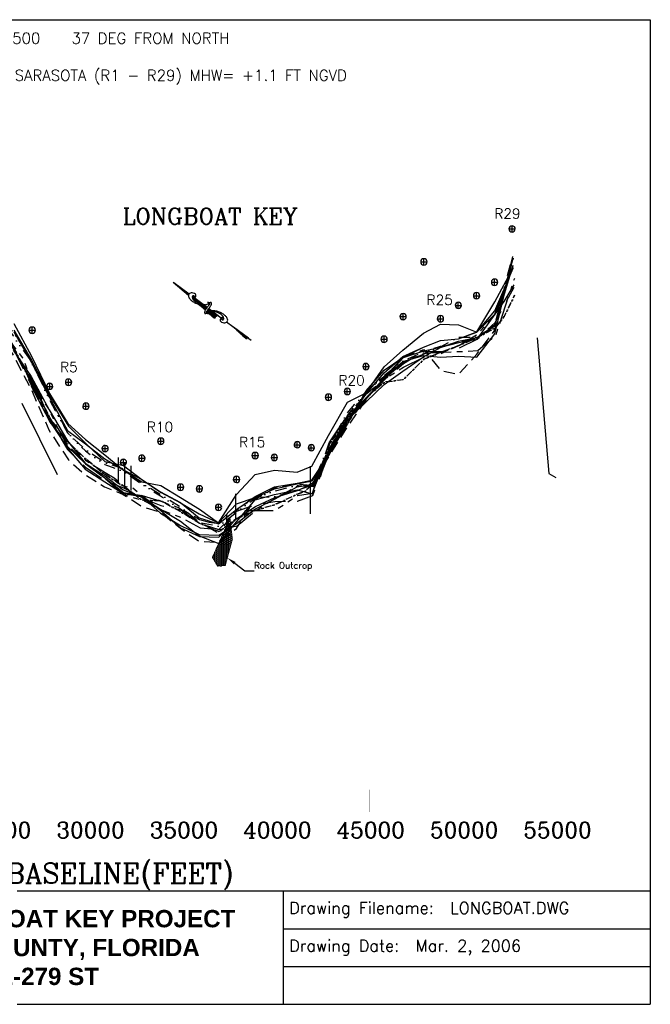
# Model space of a CAD drawing. Extents: x 964 to 14862, y 69 to 10874.
# Tile 2 of 2: x 7942 to 14862, y 69 to 10874. Entities that reach past the tile are written whole.
import ezdxf

# ---------------------------------------------------------------- set-up
doc = ezdxf.new("R2010")
doc.units = 0
doc.header["$LTSCALE"] = 250
doc.header["$MEASUREMENT"] = 0
for name, pattern in [('CENTER', [2, 1.25, -0.25, 0.25, -0.25]), ('DASHDOT', [1, 0.5, -0.25, 0, -0.25]), ('DASHDOT2', [0.5, 0.25, -0.125, 0, -0.125]), ('DASHED', [0.75, 0.5, -0.25]), ('DASHEDX2', [1.5, 1, -0.5]), ('DIVIDE', [1.25, 0.5, -0.25, 0, -0.25, 0, -0.25]), ('PHANTOM', [2.5, 1.25, -0.25, 0.25, -0.25, 0.25, -0.25])]:
    doc.linetypes.add(name, pattern=pattern)
doc.layers.get('0').update_dxf_attribs({"linetype": 'CONTINUOUS'})
for name, color, linetype in [('1986-7-DEP-MHW', 7, 'CONTINUOUS'), ('1993-09-ATM-MHW-POST-C', 1, 'CONTINUOUS'), ('1994-03--ATM-MHW-6MOS', 3, 'DASHDOT'), ('1994-08-ATM-MHW--12MOS', 6, 'DIVIDE'), ('1995-06-CPE-MHW--24MOS', 4, 'CONTINUOUS'), ('1996-08-CPE-MHW-36MOS', 5, 'CONTINUOUS'), ('1997-08-CPE-MHW-48MOS', 7, 'DASHED'), ('1997-SILL_GEOGROINS', 7, 'CONTINUOUS'), ('1998-08-CPE-MHW-60MOS', 3, 'CONTINUOUS'), ('1999-08-CPE-MHW-72MOS', 7, 'CONTINUOUS'), ('2000-08-CPE-MHW-84MOS', 5, 'DASHEDX2'), ('2001-08-CPE-MHW-96MOS', 6, 'CONTINUOUS'), ('2003-04-CPE-MHW-104MOS', 8, 'DASHDOT2'), ('2004-10-CPE-MHW-POST-ST', 1, 'PHANTOM'), ('DEP-MONUMENTS', 7, 'CONTINUOUS'), ('GENERAL-LABELS', 7, 'CONTINUOUS'), ('GROIN-PIER', 1, 'CONTINUOUS'), ('ROCKOUTCROP', 1, 'CONTINUOUS'), ('SIGNATURE', 7, 'CONTINUOUS')]:
    doc.layers.add(name, color=color, linetype=linetype)
doc.styles.get("Standard").update_dxf_attribs({"font": 'Complex.shx'})
doc.styles.add('STYLE1', font='Complex.shx')

# ---------------------------------------------------------------- blocks, each defined once
blk = doc.blocks.new('*X1')
for p, q in [((3076.61, 780.5), (3078.15, 780.5)), ((3076.62, 780.38), (3079.78, 780.38)), ((3076.62, 780.25), (3081.41, 780.25)), ((3076.63, 780.12), (3082.51, 780.12)), ((3076.63, 780), (3082.18, 780)), ((3076.64, 779.87), (3081.86, 779.87)), ((3076.64, 779.75), (3081.54, 779.75)), ((3076.65, 779.62), (3081.32, 779.62)), ((3076.65, 779.5), (3081.12, 779.5)), ((3076.66, 779.38), (3080.91, 779.38)), ((3076.66, 779.25), (3080.7, 779.25)), ((3076.67, 779.12), (3080.49, 779.12)), ((3076.67, 779), (3080.28, 779)), ((3076.68, 778.88), (3080.11, 778.88)), ((3076.68, 778.75), (3079.95, 778.75)), ((3076.69, 778.62), (3079.78, 778.62)), ((3076.69, 778.5), (3079.62, 778.5))]:
    blk.add_line(p, q)
blk = doc.blocks.new('*X2')
for p, q in [((3080.02, 778.5), (3088.76, 778.5)), ((3080.3, 778.62), (3088.68, 778.62)), ((3080.58, 778.75), (3088.59, 778.75)), ((3080.86, 778.88), (3088.51, 778.88)), ((3081.19, 779), (3088.42, 779)), ((3081.53, 779.12), (3088.28, 779.12)), ((3081.87, 779.25), (3088.06, 779.25)), ((3082.21, 779.38), (3087.85, 779.38)), ((3082.58, 779.5), (3087.64, 779.5)), ((3083.06, 779.62), (3087.25, 779.62)), ((3083.71, 779.75), (3086.79, 779.75)), ((3084.78, 779.88), (3085.13, 779.88))]:
    blk.add_line(p, q)
blk = doc.blocks.new('*X3')
for p, q in [((3091.38, 779.38), (3092.65, 779.38)), ((3091.4, 779.25), (3094.25, 779.25)), ((3091.43, 779.12), (3095.86, 779.12)), ((3091.46, 779), (3097.47, 779)), ((3091.49, 778.88), (3099.07, 778.88)), ((3091.5, 778.75), (3100.68, 778.75)), ((3091.52, 778.62), (3102.29, 778.62)), ((3091.53, 778.5), (3103.9, 778.5))]:
    blk.add_line(p, q)
blk = doc.blocks.new('*X4')
for p, q in [((3067.58, 778.5), (3072.76, 778.5)), ((3067.72, 778.62), (3072.95, 778.62)), ((3067.86, 778.75), (3073.15, 778.75)), ((3067.96, 778.88), (3073.34, 778.88)), ((3068.06, 779), (3075.37, 779)), ((3068.15, 779.12), (3075.37, 779.12)), ((3068.23, 779.25), (3075.37, 779.25)), ((3068.3, 779.37), (3075.37, 779.37)), ((3068.37, 779.5), (3075.37, 779.5)), ((3068.41, 779.62), (3075.37, 779.62)), ((3068.45, 779.75), (3075.36, 779.75)), ((3068.49, 779.88), (3075.35, 779.88)), ((3068.51, 780), (3075.35, 780)), ((3068.53, 780.12), (3075.34, 780.12)), ((3068.54, 781.25), (3068.54, 781.25)), ((3068.54, 781.12), (3070.15, 781.12)), ((3068.55, 781), (3071.75, 781)), ((3068.55, 780.88), (3073.36, 780.88)), ((3068.55, 780.25), (3075.33, 780.25)), ((3068.56, 780.75), (3074.97, 780.75)), ((3068.56, 780.62), (3075.3, 780.62)), ((3068.56, 780.5), (3075.31, 780.5)), ((3068.56, 780.38), (3075.32, 780.38)), ((3072.97, 778.5), (3075.36, 778.5)), ((3073.11, 778.62), (3075.36, 778.62)), ((3073.24, 778.75), (3075.37, 778.75)), ((3073.38, 778.88), (3075.37, 778.88))]:
    blk.add_line(p, q)
blk = doc.blocks.new('*X5')
for p, q in [((3042.85, 778.5), (3055.11, 778.5)), ((3043.11, 778.62), (3054.04, 778.62)), ((3043.27, 778.75), (3052.96, 778.75)), ((3043.38, 778.88), (3051.89, 778.88)), ((3043.46, 779), (3050.82, 779)), ((3043.52, 779.12), (3049.75, 779.12)), ((3043.56, 779.25), (3048.68, 779.25)), ((3043.57, 779.75), (3044.39, 779.75)), ((3043.58, 779.38), (3047.61, 779.38)), ((3043.59, 779.62), (3045.46, 779.62)), ((3043.59, 779.5), (3046.54, 779.5))]:
    blk.add_line(p, q)
blk = doc.blocks.new('*X6')
at = {"color": 0, "linetype": 'Continuous'}
for p, q in [((10205, 5304), (10212, 5304)), ((10212, 5304), (10219, 5315)), ((10219, 5294), (10212, 5304)), ((10219, 5315), (10214, 5324)), ((10219, 5315), (10231, 5315)), ((10220, 5337), (10231, 5337)), ((10230, 5359), (10231, 5359)), ((10231, 5359), (10237, 5369)), ((10237, 5348), (10231, 5359)), ((10231, 5337), (10237, 5348)), ((10237, 5326), (10231, 5337)), ((10231, 5315), (10237, 5326)), ((10237, 5304), (10231, 5315)), ((10231, 5294), (10237, 5304)), ((10237, 5369), (10236, 5372)), ((10237, 5369), (10250, 5369)), ((10237, 5348), (10250, 5348)), ((10237, 5326), (10250, 5326)), ((10237, 5304), (10250, 5304)), ((10244, 5391), (10250, 5391)), ((10250, 5390), (10250, 5391)), ((10250, 5391), (10250, 5391)), ((10250, 5369), (10252, 5373)), ((10254, 5363), (10250, 5369)), ((10250, 5348), (10254, 5355)), ((10256, 5337), (10250, 5348)), ((10250, 5326), (10256, 5337)), ((10256, 5315), (10250, 5326)), ((10250, 5304), (10256, 5315)), ((10256, 5294), (10250, 5304)), ((10256, 5337), (10257, 5337)), ((10256, 5315), (10259, 5315)), ((10156, 5185), (10162, 5196)), ((10162, 5196), (10159, 5202)), ((10162, 5196), (10175, 5196)), ((10167, 5218), (10175, 5218)), ((10175, 5218), (10181, 5229)), ((10181, 5207), (10175, 5218)), ((10175, 5196), (10181, 5207)), ((10181, 5185), (10175, 5196)), ((10181, 5229), (10176, 5238)), ((10181, 5250), (10194, 5250)), ((10181, 5250), (10181, 5250)), ((10181, 5249), (10181, 5250)), ((10181, 5229), (10194, 5229)), ((10181, 5207), (10194, 5207)), ((10191, 5272), (10194, 5272)), ((10194, 5272), (10200, 5283)), ((10200, 5261), (10194, 5272)), ((10194, 5250), (10200, 5261)), ((10200, 5239), (10194, 5250)), ((10194, 5229), (10200, 5239)), ((10200, 5218), (10194, 5229)), ((10194, 5207), (10200, 5218)), ((10200, 5196), (10194, 5207)), ((10194, 5185), (10200, 5196)), ((10200, 5283), (10198, 5287)), ((10200, 5283), (10212, 5283)), ((10200, 5261), (10212, 5261)), ((10200, 5239), (10212, 5239)), ((10200, 5218), (10212, 5218)), ((10200, 5196), (10212, 5196)), ((10212, 5283), (10219, 5294)), ((10219, 5272), (10212, 5283)), ((10212, 5261), (10219, 5272)), ((10219, 5250), (10212, 5261)), ((10212, 5239), (10219, 5250)), ((10219, 5229), (10212, 5239)), ((10212, 5218), (10219, 5229)), ((10219, 5207), (10212, 5218)), ((10212, 5196), (10219, 5207)), ((10219, 5185), (10212, 5196)), ((10219, 5294), (10231, 5294)), ((10219, 5272), (10231, 5272)), ((10219, 5250), (10231, 5250)), ((10219, 5229), (10231, 5229)), ((10219, 5207), (10231, 5207)), ((10237, 5283), (10231, 5294)), ((10231, 5272), (10237, 5283)), ((10237, 5261), (10231, 5272)), ((10231, 5250), (10237, 5261)), ((10237, 5239), (10231, 5250)), ((10231, 5229), (10237, 5239)), ((10237, 5218), (10231, 5229)), ((10231, 5207), (10237, 5218)), ((10237, 5196), (10231, 5207)), ((10231, 5185), (10237, 5196)), ((10237, 5283), (10250, 5283)), ((10237, 5261), (10250, 5261)), ((10237, 5239), (10250, 5239)), ((10237, 5218), (10250, 5218)), ((10237, 5196), (10250, 5196)), ((10250, 5283), (10256, 5294)), ((10256, 5272), (10250, 5283)), ((10250, 5261), (10256, 5272)), ((10256, 5250), (10250, 5261)), ((10250, 5239), (10256, 5250)), ((10256, 5229), (10250, 5239)), ((10250, 5218), (10256, 5229)), ((10256, 5207), (10250, 5218)), ((10250, 5196), (10256, 5207)), ((10256, 5185), (10250, 5196)), ((10256, 5294), (10262, 5294)), ((10256, 5272), (10264, 5272)), ((10256, 5250), (10267, 5250)), ((10256, 5229), (10269, 5229)), ((10256, 5207), (10269, 5207)), ((10269, 5229), (10269, 5230)), ((10270, 5227), (10269, 5229)), ((10269, 5207), (10271, 5212)), ((10273, 5200), (10269, 5207)), ((10269, 5185), (10274, 5194)), ((10106, 5077), (10105, 5080)), ((10113, 5099), (10119, 5099)), ((10119, 5099), (10125, 5110)), ((10125, 5088), (10119, 5099)), ((10119, 5077), (10125, 5088)), ((10125, 5110), (10121, 5116)), ((10125, 5110), (10137, 5110)), ((10125, 5088), (10137, 5088)), ((10128, 5131), (10137, 5131)), ((10137, 5153), (10144, 5164)), ((10137, 5153), (10137, 5153)), ((10144, 5142), (10137, 5153)), ((10137, 5131), (10144, 5142)), ((10144, 5120), (10137, 5131)), ((10137, 5110), (10144, 5120)), ((10144, 5099), (10137, 5110)), ((10137, 5088), (10144, 5099)), ((10144, 5077), (10137, 5088)), ((10144, 5164), (10143, 5165)), ((10144, 5164), (10156, 5164)), ((10144, 5142), (10156, 5142)), ((10144, 5120), (10156, 5120)), ((10144, 5099), (10156, 5099)), ((10152, 5185), (10156, 5185)), ((10162, 5175), (10156, 5185)), ((10156, 5164), (10162, 5175)), ((10162, 5153), (10156, 5164)), ((10156, 5142), (10162, 5153)), ((10162, 5131), (10156, 5142)), ((10156, 5120), (10162, 5131)), ((10162, 5110), (10156, 5120)), ((10156, 5099), (10162, 5110)), ((10162, 5088), (10156, 5099)), ((10156, 5077), (10162, 5088)), ((10162, 5175), (10175, 5175)), ((10162, 5153), (10175, 5153)), ((10162, 5131), (10175, 5131)), ((10162, 5110), (10175, 5110)), ((10162, 5088), (10175, 5088)), ((10175, 5175), (10181, 5185)), ((10181, 5164), (10175, 5175)), ((10175, 5153), (10181, 5164)), ((10181, 5142), (10175, 5153)), ((10175, 5131), (10181, 5142)), ((10181, 5120), (10175, 5131)), ((10175, 5110), (10181, 5120)), ((10181, 5099), (10175, 5110)), ((10175, 5088), (10181, 5099)), ((10181, 5077), (10175, 5088)), ((10181, 5185), (10194, 5185)), ((10181, 5164), (10194, 5164)), ((10181, 5142), (10194, 5142)), ((10181, 5120), (10194, 5120)), ((10181, 5099), (10194, 5099)), ((10200, 5175), (10194, 5185)), ((10194, 5164), (10200, 5175)), ((10200, 5153), (10194, 5164)), ((10194, 5142), (10200, 5153)), ((10200, 5131), (10194, 5142)), ((10194, 5120), (10200, 5131)), ((10200, 5110), (10194, 5120)), ((10194, 5099), (10200, 5110)), ((10200, 5088), (10194, 5099)), ((10194, 5077), (10200, 5088)), ((10200, 5175), (10212, 5175)), ((10200, 5153), (10212, 5153)), ((10200, 5131), (10212, 5131)), ((10200, 5110), (10212, 5110)), ((10200, 5088), (10212, 5088)), ((10212, 5175), (10219, 5185)), ((10219, 5164), (10212, 5175)), ((10212, 5153), (10219, 5164)), ((10219, 5142), (10212, 5153)), ((10212, 5131), (10219, 5142)), ((10219, 5120), (10212, 5131)), ((10212, 5110), (10219, 5120)), ((10219, 5099), (10212, 5110)), ((10212, 5088), (10219, 5099)), ((10219, 5077), (10212, 5088)), ((10219, 5185), (10231, 5185)), ((10219, 5164), (10231, 5164)), ((10219, 5142), (10231, 5142)), ((10219, 5120), (10231, 5120)), ((10219, 5099), (10231, 5099)), ((10237, 5175), (10231, 5185)), ((10231, 5164), (10237, 5175)), ((10237, 5153), (10231, 5164)), ((10231, 5142), (10237, 5153)), ((10237, 5131), (10231, 5142)), ((10231, 5120), (10237, 5131)), ((10237, 5110), (10231, 5120)), ((10231, 5099), (10237, 5110)), ((10237, 5088), (10231, 5099)), ((10231, 5077), (10237, 5088)), ((10237, 5175), (10250, 5175)), ((10237, 5153), (10250, 5153)), ((10237, 5131), (10250, 5131)), ((10237, 5110), (10250, 5110)), ((10237, 5088), (10250, 5088)), ((10250, 5175), (10256, 5185)), ((10256, 5164), (10250, 5175)), ((10250, 5153), (10256, 5164)), ((10256, 5142), (10250, 5153)), ((10250, 5131), (10256, 5142)), ((10256, 5120), (10250, 5131)), ((10250, 5110), (10256, 5120)), ((10256, 5099), (10250, 5110)), ((10250, 5088), (10256, 5098)), ((10252, 5084), (10250, 5088)), ((10256, 5185), (10269, 5185)), ((10256, 5164), (10269, 5164)), ((10256, 5142), (10268, 5142)), ((10256, 5120), (10262, 5120)), ((10275, 5175), (10269, 5185)), ((10269, 5164), (10275, 5175)), ((10272, 5158), (10269, 5164)), ((10275, 5175), (10276, 5175)), ((10060, 4980), (10062, 4980)), ((10062, 4980), (10069, 4990)), ((10069, 4969), (10062, 4980)), ((10069, 4990), (10067, 4994)), ((10069, 4990), (10081, 4990)), ((10075, 5012), (10081, 5012)), ((10081, 5012), (10087, 5023)), ((10087, 5001), (10081, 5012)), ((10081, 4990), (10087, 5001)), ((10087, 4980), (10081, 4990)), ((10081, 4969), (10087, 4980)), ((10087, 5023), (10083, 5031)), ((10087, 5023), (10100, 5023)), ((10087, 5001), (10100, 5001)), ((10087, 4980), (10100, 4980)), ((10089, 5045), (10100, 5045)), ((10099, 5066), (10100, 5066)), ((10100, 5066), (10106, 5077)), ((10106, 5055), (10100, 5066)), ((10100, 5045), (10106, 5055)), ((10106, 5034), (10100, 5045)), ((10100, 5023), (10106, 5034)), ((10106, 5012), (10100, 5023)), ((10100, 5001), (10106, 5012)), ((10106, 4990), (10100, 5001)), ((10100, 4980), (10106, 4990)), ((10106, 4969), (10100, 4980)), ((10106, 5077), (10119, 5077)), ((10106, 5055), (10119, 5055)), ((10106, 5034), (10119, 5034)), ((10106, 5012), (10119, 5012)), ((10106, 4990), (10119, 4990)), ((10125, 5066), (10119, 5077)), ((10119, 5055), (10125, 5066)), ((10125, 5045), (10119, 5055)), ((10119, 5034), (10125, 5045)), ((10125, 5023), (10119, 5034)), ((10119, 5012), (10125, 5023)), ((10125, 5001), (10119, 5012)), ((10119, 4990), (10125, 5001)), ((10125, 4980), (10119, 4990)), ((10119, 4969), (10125, 4980)), ((10125, 5066), (10137, 5066)), ((10125, 5045), (10137, 5045)), ((10125, 5023), (10137, 5023)), ((10125, 5001), (10137, 5001)), ((10125, 4980), (10137, 4980)), ((10137, 5066), (10144, 5077)), ((10144, 5055), (10137, 5066)), ((10137, 5045), (10144, 5055)), ((10144, 5034), (10137, 5045)), ((10137, 5023), (10144, 5034)), ((10144, 5012), (10137, 5023)), ((10137, 5001), (10144, 5012)), ((10144, 4990), (10137, 5001)), ((10137, 4980), (10144, 4990)), ((10144, 4969), (10137, 4980)), ((10144, 5077), (10156, 5077)), ((10144, 5055), (10156, 5055)), ((10144, 5034), (10156, 5034)), ((10144, 5012), (10156, 5012)), ((10144, 4990), (10156, 4990)), ((10162, 5066), (10156, 5077)), ((10156, 5055), (10162, 5066)), ((10162, 5045), (10156, 5055)), ((10156, 5034), (10162, 5045)), ((10162, 5023), (10156, 5034)), ((10156, 5012), (10162, 5023)), ((10162, 5001), (10156, 5012)), ((10156, 4990), (10162, 5001)), ((10162, 4980), (10156, 4990)), ((10156, 4969), (10162, 4980)), ((10162, 5066), (10175, 5066)), ((10162, 5045), (10175, 5045)), ((10162, 5023), (10175, 5023)), ((10162, 5001), (10175, 5001)), ((10162, 4980), (10175, 4980)), ((10175, 5066), (10181, 5077)), ((10181, 5055), (10175, 5066)), ((10175, 5045), (10181, 5055)), ((10181, 5034), (10175, 5045)), ((10175, 5023), (10181, 5034)), ((10181, 5012), (10175, 5023)), ((10175, 5001), (10181, 5012)), ((10181, 4990), (10175, 5001)), ((10175, 4980), (10181, 4990)), ((10181, 4969), (10175, 4980)), ((10181, 5077), (10194, 5077)), ((10181, 5055), (10194, 5055)), ((10181, 5034), (10194, 5034)), ((10181, 5012), (10194, 5012)), ((10181, 4990), (10194, 4990)), ((10200, 5066), (10194, 5077)), ((10194, 5055), (10200, 5066)), ((10200, 5045), (10194, 5055)), ((10194, 5034), (10200, 5045)), ((10200, 5023), (10194, 5034)), ((10194, 5012), (10200, 5023)), ((10200, 5001), (10194, 5012)), ((10194, 4990), (10200, 5001)), ((10200, 4980), (10194, 4990)), ((10194, 4969), (10200, 4980)), ((10200, 5066), (10212, 5066)), ((10200, 5045), (10212, 5045)), ((10200, 5023), (10212, 5023)), ((10200, 5001), (10212, 5001)), ((10200, 4980), (10212, 4980)), ((10212, 5066), (10219, 5077)), ((10219, 5055), (10212, 5066)), ((10212, 5045), (10219, 5055)), ((10219, 5034), (10212, 5045)), ((10212, 5023), (10219, 5034)), ((10219, 5012), (10212, 5023)), ((10212, 5001), (10219, 5012)), ((10219, 4990), (10212, 5001)), ((10212, 4980), (10219, 4990)), ((10219, 4969), (10212, 4980)), ((10219, 5077), (10231, 5077)), ((10219, 5055), (10231, 5055)), ((10219, 5034), (10231, 5034)), ((10219, 5012), (10231, 5012)), ((10219, 4990), (10227, 4990)), ((10237, 5066), (10231, 5077)), ((10231, 5055), (10237, 5066)), ((10237, 5045), (10231, 5055)), ((10231, 5034), (10237, 5045)), ((10236, 5025), (10231, 5034)), ((10231, 5012), (10233, 5016)), ((10232, 5011), (10231, 5012)), ((10237, 5066), (10247, 5066)), ((10237, 5045), (10241, 5045)), ((10064, 4961), (10069, 4969)), ((10069, 4969), (10081, 4969)), ((10072, 4947), (10081, 4947)), ((10087, 4958), (10081, 4969)), ((10081, 4947), (10087, 4958)), ((10087, 4936), (10081, 4947)), ((10083, 4929), (10087, 4936)), ((10087, 4958), (10100, 4958)), ((10087, 4936), (10100, 4936)), ((10091, 4915), (10100, 4915)), ((10100, 4958), (10106, 4969)), ((10106, 4947), (10100, 4958)), ((10100, 4936), (10106, 4947)), ((10106, 4926), (10100, 4936)), ((10100, 4915), (10106, 4926)), ((10106, 4904), (10100, 4915)), ((10102, 4897), (10106, 4904)), ((10106, 4969), (10119, 4969)), ((10106, 4947), (10119, 4947)), ((10106, 4926), (10119, 4926)), ((10106, 4904), (10119, 4904)), ((10111, 4882), (10119, 4882)), ((10125, 4958), (10119, 4969)), ((10119, 4947), (10125, 4958)), ((10125, 4936), (10119, 4947)), ((10119, 4926), (10125, 4936)), ((10125, 4915), (10119, 4926)), ((10119, 4904), (10125, 4915)), ((10125, 4893), (10119, 4904)), ((10119, 4882), (10125, 4893)), ((10121, 4879), (10119, 4882)), ((10125, 4958), (10137, 4958)), ((10125, 4936), (10137, 4936)), ((10125, 4915), (10137, 4915)), ((10125, 4893), (10137, 4893)), ((10137, 4958), (10144, 4969)), ((10144, 4947), (10137, 4958)), ((10137, 4936), (10144, 4947)), ((10144, 4926), (10137, 4936)), ((10137, 4915), (10144, 4926)), ((10144, 4904), (10137, 4915)), ((10137, 4893), (10144, 4904)), ((10144, 4882), (10137, 4893)), ((10143, 4880), (10144, 4882)), ((10144, 4969), (10156, 4969)), ((10144, 4947), (10156, 4947)), ((10144, 4926), (10156, 4926)), ((10144, 4904), (10156, 4904)), ((10144, 4882), (10156, 4882)), ((10162, 4958), (10156, 4969)), ((10156, 4947), (10162, 4958)), ((10162, 4936), (10156, 4947)), ((10156, 4926), (10162, 4936)), ((10162, 4915), (10156, 4926)), ((10156, 4904), (10162, 4915)), ((10162, 4893), (10156, 4904)), ((10156, 4882), (10162, 4893)), ((10157, 4882), (10156, 4882)), ((10162, 4958), (10175, 4958)), ((10162, 4936), (10175, 4936)), ((10162, 4915), (10175, 4915)), ((10162, 4893), (10175, 4893)), ((10175, 4958), (10181, 4969)), ((10181, 4947), (10175, 4958)), ((10175, 4936), (10181, 4947)), ((10181, 4926), (10175, 4936)), ((10175, 4915), (10181, 4926)), ((10181, 4904), (10175, 4915)), ((10175, 4893), (10181, 4904)), ((10180, 4884), (10175, 4893)), ((10181, 4969), (10194, 4969)), ((10181, 4947), (10194, 4947)), ((10181, 4926), (10194, 4926)), ((10181, 4904), (10194, 4904)), ((10200, 4958), (10194, 4969)), ((10194, 4947), (10200, 4958)), ((10200, 4936), (10194, 4947)), ((10194, 4926), (10200, 4936)), ((10200, 4915), (10194, 4926)), ((10194, 4904), (10200, 4915)), ((10200, 4893), (10194, 4904)), ((10195, 4885), (10200, 4893)), ((10200, 4958), (10212, 4958)), ((10200, 4936), (10212, 4936)), ((10200, 4915), (10206, 4915)), ((10200, 4893), (10200, 4893)), ((10212, 4958), (10219, 4969)), ((10216, 4952), (10212, 4958)), ((10219, 4969), (10221, 4969))]:
    blk.add_line(p, q, dxfattribs=at)

msp = doc.modelspace()

# ---------------------------------------------------------------- linework, layer by layer
at = {"layer": '1986-7-DEP-MHW', "color": 7, "linetype": 'Continuous', "flags": 128}
msp.add_lwpolyline([(7878, 7541), (8073, 7180), (8269, 6772), (8469, 6444), (8664, 6266), (8878, 6100), (9080, 5930), (9282, 5802), (9489, 5761), (9706, 5631), (9914, 5502), (10125, 5354), (10321, 5662), (10526, 5884), (10737, 5931), (10987, 5910), (11146, 5973), (11332, 6310), (11538, 6675), (11745, 6778), (11942, 7065), (12148, 7248), (12374, 7434), (12560, 7531), (12756, 7526), (12957, 7445), (13155, 7644), (13358, 8165)], dxfattribs=at)
at = {"layer": '1993-09-ATM-MHW-POST-C', "color": 1, "linetype": 'Continuous', "flags": 128}
msp.add_lwpolyline([(7872, 7249), (8068, 6960), (8266, 6593), (8466, 6254), (8662, 6007), (8876, 5868), (9079, 5713), (9282, 5635), (9488, 5501), (9705, 5371), (9913, 5211), (10126, 5126), (10320, 5365), (10525, 5604), (10738, 5663), (10986, 5713), (11153, 5669), (11333, 6149), (11539, 6484), (11747, 6685), (11943, 6869), (12147, 7017), (12374, 7174), (12561, 7277), (12757, 7347), (12957, 7386), (13156, 7513), (13357, 8180)], dxfattribs=at)
at = {"layer": '1994-03--ATM-MHW-6MOS', "flags": 128}
msp.add_lwpolyline([(3299, 3059), (3466, 3702), (3668, 4378), (3966, 5232), (4156, 5781), (4355, 6484), (4523, 7173), (4744, 7512), (4935, 7729), (5100, 7935), (5294, 8082), (5494, 8234), (5682, 8400), (5876, 8509), (6087, 8535), (6298, 8453), (6533, 8314), (6746, 8133), (6957, 7938), (7155, 8000), (7384, 7946), (7567, 7755), (7678, 7630), (7876, 7441), (8072, 7128), (8269, 6722), (8467, 6342), (8663, 6158), (8877, 6014), (9080, 5947), (9282, 5789), (9488, 5663), (9706, 5528), (9913, 5361), (10126, 5237), (10320, 5503), (10525, 5631), (10738, 5641), (10986, 5711), (11151, 5764), (11333, 6196), (11538, 6559), (11745, 6793), (11943, 6963), (12148, 7117), (12374, 7202), (12561, 7285), (12756, 7391), (12957, 7389), (13156, 7519), (13354, 8291)], dxfattribs=at)
at = {"layer": '1994-08-ATM-MHW--12MOS', "flags": 128}
msp.add_lwpolyline([(3466, 3707), (3669, 4326), (3967, 5194), (4157, 5751), (4357, 6434), (4525, 7109), (4744, 7485), (4935, 7714), (5100, 7932), (5294, 8088), (5494, 8237), (5682, 8383), (5877, 8496), (6087, 8521), (6297, 8483), (6533, 8322), (6746, 8146), (6957, 7976), (7155, 7974), (7384, 7922), (7566, 7746), (7678, 7660), (7875, 7398), (8072, 7116), (8268, 6706), (8467, 6339), (8663, 6141), (8877, 5994), (9080, 5918), (9282, 5778), (9488, 5647), (9706, 5505), (9913, 5357), (10125, 5316), (10320, 5470), (10525, 5624), (10738, 5702), (10987, 5763), (11151, 5756), (11333, 6121), (11539, 6529), (11745, 6781), (11943, 6973), (12148, 7127), (12374, 7229), (12561, 7292), (12757, 7337), (12957, 7375), (13156, 7528), (13355, 8241)], dxfattribs=at)
at = {"layer": '1995-06-CPE-MHW--24MOS', "flags": 128}
msp.add_lwpolyline([(7876, 7447), (8071, 7111), (8269, 6727), (8468, 6365), (8664, 6221), (8878, 6055), (9080, 5935), (9283, 5829), (9488, 5691), (9706, 5574), (9913, 5407), (10125, 5343), (10320, 5498), (10525, 5642), (10738, 5746), (10987, 5786), (11149, 5822), (11333, 6100), (11539, 6435), (11745, 6800), (11942, 7029), (12148, 7166), (12374, 7282), (12560, 7355), (12757, 7372), (12957, 7444), (13155, 7678), (13358, 8146)], dxfattribs=at)
at = {"layer": '1996-08-CPE-MHW-36MOS', "flags": 128}
msp.add_lwpolyline([(7876, 7466), (8072, 7137), (8269, 6752), (8477, 6413), (8664, 6226), (8877, 6027), (9080, 5981), (9283, 5828), (9488, 5689), (9706, 5573), (9913, 5452), (10125, 5354), (10320, 5562), (10525, 5632), (10738, 5726), (10987, 5782), (11150, 5815), (11333, 6090), (11539, 6467), (11745, 6769), (11943, 6999), (12148, 7177), (12374, 7279), (12560, 7352), (12757, 7371), (12957, 7448), (13154, 7776), (13358, 8150)], dxfattribs=at)
at = {"layer": '1996-08-CPE-MHW-36MOS', "color": 5, "linetype": 'Continuous', "flags": 128}
msp.add_lwpolyline([(13622, 7383), (13750, 5895), (13826, 5849)], dxfattribs=at)
at = {"layer": '1997-08-CPE-MHW-48MOS', "flags": 128}
msp.add_lwpolyline([(3111, 2303), (3100, 3016), (3287, 3453), (3467, 3891), (3680, 4402), (3971, 5064), (4160, 5622), (4360, 6318), (4527, 7018), (4744, 7410), (4935, 7645), (5101, 7854), (5294, 8051), (5495, 8220), (5682, 8364), (5877, 8474), (6087, 8517), (6298, 8473), (6533, 8300), (6747, 8119), (6957, 7931), (7154, 7877), (7383, 7792), (7565, 7597), (7676, 7501), (7871, 7193), (8066, 6824), (8262, 6372), (8476, 6042), (8660, 5881), (8874, 5746), (9079, 5665), (9282, 5532), (9488, 5469), (9705, 5293), (9912, 5151), (10126, 5137), (10320, 5290), (10525, 5611), (10738, 5735), (10987, 5779), (11151, 5766), (11334, 6080), (11539, 6404), (11746, 6704), (11943, 6957), (12148, 7166), (12374, 7254), (12562, 7026), (12759, 6982), (12958, 7203), (13156, 7465), (13354, 8282)], dxfattribs=at)
at = {"layer": '1997-SILL_GEOGROINS', "linetype": 'Continuous', "flags": 128}
for points in [[(7964, 6667), (8353, 5884)], [(9021, 6070), (9021, 5781)], [(9092, 6017), (9092, 5737)], [(9163, 5977), (9163, 5706)], [(10310, 5671), (10311, 5395)], [(10210, 5453), (10211, 5202)]]:
    msp.add_lwpolyline(points, dxfattribs=at)
at = {"layer": '1998-08-CPE-MHW-60MOS', "flags": 128}
msp.add_lwpolyline([(8066, 6859), (8264, 6475), (8476, 6158), (8661, 5941), (8875, 5803), (9079, 5674), (9282, 5643), (9488, 5457), (9705, 5323), (9913, 5223), (10126, 5216), (10320, 5346), (10524, 5502), (10738, 5612), (10986, 5746), (11151, 5772), (11333, 6118), (11539, 6469), (11746, 6725), (11943, 6942), (12148, 7124), (12374, 7190), (12561, 7169), (12758, 7180), (12958, 7171), (13156, 7425), (13355, 8243)], dxfattribs=at)
at = {"layer": '1999-08-CPE-MHW-72MOS', "color": 4, "linetype": 'CENTER', "flags": 128}
msp.add_lwpolyline([(3106, 2991), (3293, 3450), (3473, 3854), (3673, 4444), (3967, 5191), (4161, 5816), (4366, 6334), (4536, 6904), (4751, 7326), (4942, 7593), (5108, 7826), (5301, 8031), (5502, 8191), (5690, 8351), (5885, 8466), (6095, 8511), (6305, 8458), (6541, 8301), (6755, 8104), (6967, 7958), (7163, 7920), (7392, 7828), (7576, 7616), (7685, 7517), (7881, 7250), (8076, 6905), (8272, 6457), (8474, 6203), (8671, 5995), (8885, 5837), (9089, 5659), (9292, 5600), (9498, 5495), (9716, 5409), (9923, 5296), (10136, 5280), (10330, 5320), (10535, 5489), (10749, 5624), (10998, 5761), (11162, 5752), (11344, 6167), (11550, 6462), (11757, 6728), (11955, 6946), (12160, 7119), (12386, 7216), (12573, 7226), (12770, 7232), (12970, 7242), (13169, 7417), (13374, 8039)], dxfattribs=at)
at = {"layer": '2000-08-CPE-MHW-84MOS', "color": 5, "linetype": 'DASHEDX2', "flags": 128}
msp.add_lwpolyline([(3096, 3149), (3288, 3461), (3468, 4073), (3669, 4395), (3963, 5164), (4156, 5800), (4361, 6332), (4530, 6906), (4746, 7247), (4937, 7548), (5102, 7814), (5296, 8026), (5496, 8194), (5684, 8365), (5878, 8505), (6089, 8530), (6299, 8468), (6535, 8322), (6748, 8123), (6961, 7952), (7157, 7948), (7385, 7823), (7570, 7643), (7679, 7528), (7874, 7257), (8069, 6866), (8267, 6506), (8466, 6156), (8664, 5965), (8878, 5817), (9082, 5736), (9285, 5626), (9491, 5544), (9709, 5494), (9916, 5346), (10129, 5281), (10324, 5482), (10528, 5552), (10742, 5588), (10990, 5591), (11157, 5653), (11337, 6111), (11543, 6482), (11750, 6720), (11947, 6925), (12152, 7101), (12378, 7234), (12565, 7232), (12762, 7272), (12962, 7368), (13160, 7552), (13369, 7940)], dxfattribs=at)
at = {"layer": '2001-08-CPE-MHW-96MOS', "flags": 128}
msp.add_lwpolyline([(7875, 7275), (7972, 7077), (8070, 6895), (8167, 6728), (8267, 6501), (8367, 6380), (8467, 6189), (8664, 6001), (8878, 5845), (9082, 5686), (9285, 5653), (9491, 5487), (9708, 5296), (9916, 5204), (10129, 5197), (10323, 5400), (10528, 5530), (10742, 5631), (10990, 5707), (11071, 5744), (11154, 5791), (11248, 5870), (11337, 6161), (11543, 6510), (11750, 6731), (11947, 6945), (12152, 7165), (12378, 7241), (12565, 7282), (12761, 7331), (12962, 7369), (13160, 7644), (13259, 7782), (13369, 7965)], dxfattribs=at)
at = {"layer": '2003-04-CPE-MHW-104MOS', "color": 8, "linetype": 'DASHDOT2', "flags": 128}
msp.add_lwpolyline([(8167, 6712), (8069, 6877), (7972, 7092), (7875, 7273), (7679, 7540), (7568, 7644), (7385, 7812), (7157, 7943), (6961, 7970), (6748, 8101), (6535, 8316), (6299, 8460), (6089, 8493), (5879, 8458), (5684, 8360), (5496, 8189), (5296, 8033), (5102, 7819), (4936, 7610), (4746, 7301), (4530, 6923), (4359, 6381), (4155, 5881), (3964, 5314), (3666, 4621), (3468, 4233), (3285, 3549), (3102, 2956), (3285, 3549), (3468, 4233), (3666, 4621), (3964, 5314), (4155, 5881), (4359, 6381), (4530, 6923), (4746, 7301), (4936, 7610), (5102, 7819), (5296, 8033), (5496, 8189), (5684, 8360), (5879, 8458), (6089, 8493), (6299, 8460), (6535, 8316), (6748, 8101), (6961, 7970), (7157, 7943), (7385, 7812), (7568, 7644), (7679, 7540), (7875, 7273), (7972, 7092), (8069, 6877), (8167, 6712), (8267, 6520), (8366, 6332), (8468, 6245), (8665, 6055), (8879, 5882), (9082, 5755), (9285, 5603), (9491, 5596), (9709, 5474), (9916, 5349), (10129, 5256), (10323, 5400), (10528, 5489), (10742, 5552), (10990, 5668), (11071, 5698), (11154, 5770), (11247, 5924), (11337, 6206), (11543, 6527), (11750, 6731), (11947, 6898), (12151, 6924), (12378, 7147), (12566, 7227), (12761, 7298), (12962, 7384), (13160, 7492), (13259, 7617), (13372, 7851), (13259, 7617), (13160, 7492), (12962, 7384), (12761, 7298), (12566, 7227), (12378, 7147), (12151, 6924), (11947, 6898), (11750, 6731), (11543, 6527), (11337, 6206), (11247, 5924), (11154, 5770), (11071, 5698), (10990, 5668), (10742, 5552), (10528, 5489), (10323, 5400), (10129, 5256), (9916, 5349), (9709, 5474), (9491, 5596), (9285, 5603), (9082, 5755), (8879, 5882), (8665, 6055), (8468, 6245), (8366, 6332), (8267, 6520)], close=True, dxfattribs=at)
at = {"layer": '2004-10-CPE-MHW-POST-ST', "flags": 128}
msp.add_lwpolyline([(3085, 3507), (3287, 3473), (3468, 4208), (3665, 4682), (3962, 5362), (4154, 5883), (4358, 6432), (4530, 6934), (4746, 7303), (4936, 7579), (5102, 7821), (5296, 8014), (5496, 8178), (5684, 8356), (5879, 8457), (6089, 8510), (6300, 8450), (6535, 8318), (6748, 8135), (6961, 7976), (7156, 7928), (7385, 7840), (7568, 7685), (7680, 7595), (7875, 7290), (7974, 7163), (8070, 6927), (8167, 6746), (8268, 6587), (8367, 6374), (8468, 6246), (8665, 6040), (8879, 5903), (8979, 5848), (9082, 5757), (9184, 5736), (9285, 5651), (9491, 5589), (9709, 5511), (9916, 5389), (10021, 5358), (10129, 5346), (10227, 5424), (10324, 5498), (10426, 5489), (10742, 5488), (10990, 5653), (11156, 5678), (11337, 6229), (11543, 6535), (11750, 6771), (11947, 6930), (12152, 7060), (12378, 7172), (12566, 7208), (12761, 7300), (12962, 7420), (13160, 7636), (13258, 7857), (13360, 8255)], dxfattribs=at)
at = {"layer": 'DEP-MONUMENTS', "color": 1, "linetype": 'Continuous'}
for p, q in [((13315, 8577), (13375, 8577)), ((13345, 8547), (13345, 8607)), ((12347, 8216), (12407, 8216)), ((12377, 8186), (12377, 8246)), ((13153, 7963), (13153, 8023)), ((13123, 7993), (13183, 7993)), ((12925, 7845), (12985, 7845)), ((12955, 7815), (12955, 7875)), ((12725, 7739), (12785, 7739)), ((12755, 7709), (12755, 7769)), ((12119, 7615), (12179, 7615)), ((12149, 7585), (12149, 7645)), ((12529, 7592), (12589, 7592)), ((12559, 7562), (12559, 7622)), ((8049, 7466), (8109, 7466)), ((8079, 7436), (8079, 7496)), ((11911, 7367), (11971, 7367)), ((11941, 7337), (11941, 7397)), ((11712, 7067), (11772, 7067)), ((11742, 7037), (11742, 7097)), ((8478, 6865), (8478, 6925)), ((8241, 6850), (8301, 6850)), ((8271, 6820), (8271, 6880)), ((8448, 6895), (8508, 6895)), ((11537, 6764), (11537, 6824)), ((11300, 6731), (11360, 6731)), ((11330, 6701), (11330, 6761)), ((11507, 6794), (11567, 6794)), ((8639, 6633), (8699, 6633)), ((8669, 6603), (8669, 6663)), ((9490, 6218), (9490, 6278)), ((8849, 6167), (8909, 6167)), ((8879, 6137), (8879, 6197)), ((9460, 6248), (9520, 6248)), ((10958, 6210), (11018, 6210)), ((10988, 6180), (10988, 6240)), ((11112, 6177), (11172, 6177)), ((11142, 6147), (11142, 6207)), ((9253, 6061), (9313, 6061)), ((9283, 6031), (9283, 6091)), ((10496, 6091), (10556, 6091)), ((10526, 6061), (10526, 6121)), ((10706, 6070), (10766, 6070)), ((10736, 6040), (10736, 6100)), ((9050, 6016), (9110, 6016)), ((9080, 5986), (9080, 6046)), ((10321, 5799), (10321, 5859)), ((9677, 5743), (9737, 5743)), ((9707, 5713), (9707, 5773)), ((9914, 5695), (9914, 5755)), ((10291, 5829), (10351, 5829)), ((9884, 5725), (9944, 5725)), ((10094, 5523), (10154, 5523)), ((10124, 5493), (10124, 5553))]:
    msp.add_line(p, q, dxfattribs=at)
at = {"layer": 'DEP-MONUMENTS', "color": 7, "linetype": 'Continuous'}
for centre in [(13345, 8577), (12377, 8216), (13153, 7993), (12955, 7845), (12755, 7739), (12149, 7615), (12559, 7592), (8079, 7466), (11941, 7367), (11742, 7067), (8478, 6895), (8271, 6850), (11537, 6794), (11330, 6731), (8669, 6633), (9490, 6248), (8879, 6167), (10988, 6210), (11142, 6177), (9080, 6016), (9283, 6061), (10526, 6091), (10736, 6070), (10321, 5829), (9707, 5743), (9914, 5725), (10124, 5523)]:
    msp.add_arc(centre, 35, 0, 359, dxfattribs=at)
at = {"layer": 'GENERAL-LABELS', "color": 7}
for p, q in [((9627, 7993), (9801, 7864)), ((9627, 7993), (9793, 7849)), ((9838, 7837), (9999, 7716)), ((9852, 7797), (9863, 7788)), ((9904, 7752), (9917, 7741)), ((9917, 7741), (9980, 7686)), ((9996, 7672), (10081, 7598)), ((10017, 7703), (10020, 7701)), ((10020, 7701), (10050, 7679)), ((10053, 7676), (10064, 7669)), ((10064, 7669), (10122, 7625)), ((10122, 7625), (10178, 7584)), ((10213, 7557), (10282, 7506)), ((10282, 7506), (10456, 7376)), ((10282, 7506), (10429, 7368)), ((10456, 7376), (10483, 7356))]:
    msp.add_line(p, q, dxfattribs=at)
at = {"layer": 'GENERAL-LABELS', "color": 7, "linetype": 'Continuous', "const_width": 1}
for points in [[(2555, 9981), (13826, 9981)], [(13826, 2303), (13826, 9981)], [(8702, 2425), (8702, 2181)], [(9727, 2425), (9727, 2181)], [(10752, 2425), (10752, 2181)], [(11777, 2425), (11777, 2181)], [(12802, 2425), (12802, 2181)], [(13826, 2425), (13826, 2181)], [(2555, 2303), (13826, 2303)]]:
    msp.add_lwpolyline(points, dxfattribs=at)
at = {"layer": 'GENERAL-LABELS', "color": 7}
for points in [[(9848, 7818, 0.077736), (9858, 7820, 0.07962), (9866, 7825, 0.096266), (9873, 7835, 0.100752), (9876, 7846, 0.224486), (9871, 7860, 0.11255), (9847, 7874, 0.100563), (9823, 7876, 0.134878), (9807, 7870, 0.132719), (9795, 7855, 0.155229), (9793, 7838, 0.101616), (9802, 7819, 0.067278), (9824, 7795, 0.034332), (9858, 7771, 0.050354), (9884, 7759, 0.032541), (9920, 7748, 0.044988), (9947, 7745, 0.025546), (9962, 7745, 0.017117), (9984, 7747, 0.06565), (9999, 7751, 0.042468), (10021, 7762)], [(9866, 7825, 0.076919), (9864, 7832, 0.080527), (9861, 7837, 0.088695), (9853, 7843, 0.141897), (9847, 7844, 0.152973), (9841, 7842, 0.126446), (9837, 7836, 0.120122), (9836, 7828, 0.080483), (9839, 7817, 0.067361), (9849, 7801, 0.059891), (9865, 7786, 0.028199), (9888, 7771, 0.039094), (9906, 7763, 0.016831), (9919, 7758, 0.008651), (9944, 7751, 0.03625), (9957, 7748, 0.021578), (9980, 7746)], [(10000, 7717, 0.004821), (9994, 7709, 0.00885), (9991, 7705, 0.005772), (9980, 7689, 0.010588), (9975, 7680, 0.071206), (9972, 7671, 0.064975), (9970, 7661, 0.103615), (9972, 7655, 0.157116), (9975, 7651, 0.084448), (9980, 7649, 0.119022), (9984, 7650), (9995, 7653), (10002, 7655)], [(10009, 7644, 0.155222), (10010, 7650, 0.230745), (10008, 7653, 0.039788), (10004, 7654, 0.040789), (10001, 7655, 0.05365), (9998, 7655, -0.067543), (9995, 7655, -0.159888), (9991, 7658, -0.204389), (9990, 7661, -0.067398), (9991, 7664, -0.052215), (9993, 7668, -0.013577), (9997, 7675, -0.005027), (10008, 7691, -0.010776), (10011, 7696, -0.005653), (10017, 7704)], [(10169, 7606, 0.077736), (10159, 7604, 0.07962), (10151, 7599, 0.096266), (10144, 7589, 0.100752), (10141, 7578, 0.224486), (10146, 7564, 0.11255), (10170, 7550, 0.100563), (10194, 7548, 0.134878), (10210, 7554, 0.132719), (10222, 7569, 0.155229), (10224, 7586, 0.101616), (10215, 7605, 0.067278), (10194, 7629, 0.034332), (10159, 7653, 0.050354), (10133, 7665, 0.032541), (10097, 7676, 0.044988), (10070, 7679, 0.025546), (10055, 7679, 0.017117), (10033, 7677, 0.06565), (10018, 7673, 0.042468), (9997, 7662)], [(10008, 7776, 0.155222), (10007, 7771, 0.230745), (10009, 7767, 0.039788), (10013, 7766, 0.040789), (10016, 7765, 0.05365), (10019, 7765, -0.067543), (10022, 7765, -0.159888), (10026, 7763, -0.204389), (10027, 7759, -0.067398), (10026, 7756, -0.052215), (10024, 7752, -0.013577), (10020, 7746, -0.005027), (10009, 7729, -0.010776), (10006, 7725, -0.005653), (10000, 7717)], [(10017, 7704, 0.004821), (10023, 7711, 0.00885), (10026, 7715, 0.005772), (10037, 7732, 0.010588), (10042, 7741, 0.071206), (10045, 7749, 0.064975), (10047, 7759, 0.103615), (10045, 7766, 0.157116), (10042, 7769, 0.084448), (10037, 7771, 0.119022), (10033, 7771), (10022, 7767), (10015, 7765)], [(10151, 7599, 0.076919), (10153, 7592, 0.080527), (10157, 7587, 0.088695), (10164, 7581, 0.141897), (10170, 7580, 0.152973), (10176, 7582, 0.126446), (10180, 7588, 0.120122), (10181, 7596, 0.080483), (10178, 7607, 0.067361), (10168, 7623, 0.059891), (10152, 7638, 0.028199), (10129, 7653, 0.039094), (10111, 7661, 0.016831), (10099, 7666, 0.008651), (10074, 7673, 0.03625), (10060, 7676, 0.021578), (10037, 7678)]]:
    msp.add_lwpolyline(points, format="xyb", dxfattribs=at)
for centre, radius, start, end in [((10125, 7576), 49.5, 93.4635, 153.5888), ((10446, 7362), 17.8, 53.3854, 161.5137)]:
    msp.add_arc(centre, radius, start, end, dxfattribs=at)
at = {"layer": 'GROIN-PIER', "flags": 128}
msp.add_lwpolyline([(11128, 5974), (11130, 5451)], dxfattribs=at)
at = {"layer": 'ROCKOUTCROP', "color": 1, "linetype": 'Continuous', "const_width": 10}
msp.add_lwpolyline([(10057, 4973), (10249, 5402), (10276, 5173), (10198, 4885), (10113, 4878), (10057, 4973)], dxfattribs=at)
at = {"layer": 'ROCKOUTCROP', "color": 7, "linetype": 'Continuous'}
for points in [[(10301, 4910, 0), (10414, 4827, 0)], [(10414, 4827, 0), (10514, 4827, 0)]]:
    msp.add_polyline3d(points, dxfattribs=at)
at = {"layer": 'ROCKOUTCROP', "color": 7, "linetype": 'Continuous', "extrusion": (0, 0, -1)}
msp.add_solid([(-10291, 4896), (-10221, 4969), (-10311, 4923)], dxfattribs=at)
at = {"layer": 'SIGNATURE', "color": 7, "linetype": 'Continuous'}
for p, q in [((964, 10874), (14862, 10874)), ((7913, 1314), (14862, 1314)), ((10835, 484), (10835, 1314)), ((10835, 899), (14862, 899)), ((10835, 69), (10835, 484)), ((10835, 484), (14862, 484)), ((7913, 69), (14862, 69))]:
    msp.add_line(p, q, dxfattribs=at)
msp.add_lwpolyline([(14862, 10874), (14862, 69)], dxfattribs=at)

# ---------------------------------------------------------------- block references
at = {"layer": 'GENERAL-LABELS', "color": 7, "xscale": 16.66666666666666, "yscale": 16.66666666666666, "zscale": 16.66666666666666, "rotation": 143.3240775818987}
for name in ['*X3', '*X2', '*X1', '*X4', '*X5']:
    msp.add_blockref(name, (58875, -12506), dxfattribs=at)
at = {"layer": 'ROCKOUTCROP', "color": 7, "linetype": 'Continuous'}
msp.add_blockref('*X6', (0, 0), dxfattribs=at)

# ---------------------------------------------------------------- texts
at = {"layer": 'DEP-MONUMENTS', "color": 7, "linetype": 'Continuous'}
for s, p in [('R29', (13150, 8691)), ('R25', (12407, 7744)), ('R5', (8385, 7007)), ('R20', (11440, 6861)), ('R10', (9338, 6349)), ('R15', (10349, 6183))]:
    msp.add_text(s, height=110, dxfattribs=at).set_placement(p)
at = {"layer": 'GENERAL-LABELS', "color": 7, "linetype": 'Continuous'}
for s, height, p in [('BASE ORGIN:  N=1128000   E=272500   37 DEG FROM NORTH', 120, (4715, 10610)), ('MANATEE (R45 - R67) MHW= +1.2 FT NGVD      SARASOTA (R1 - R29) MHW= +1.1 FT NGVD', 120, (3370, 10203)), ('LONGBOAT KEY', 180, (9072, 8627)), ('25000', 175, (7320, 1893)), ('30000', 175, (8344, 1893)), ('35000', 175, (9369, 1893)), ('40000', 175, (10394, 1893)), ('45000', 175, (11419, 1893)), ('50000', 175, (12444, 1893)), ('55000', 175, (13468, 1893)), ('DISTANCE ALONG BASELINE(FEET)', 220, (5012, 1397))]:
    msp.add_text(s, height=height, dxfattribs=at).set_placement(p)
at = {"layer": 'ROCKOUTCROP', "color": 7, "linetype": 'Continuous'}
msp.add_text('Rock Outcrop', height=70, dxfattribs=at).set_placement((10514, 4850))
at = {"layer": 'SIGNATURE', "color": 7, "linetype": 'Continuous', "char_height": 130, "width": 4026.97, "attachment_point": 4, "style": 'STYLE1'}
for s, insert in [('Drawing Filename:  LONGBOAT.DWG', (10898, 1105)), ('Drawing Date:  Mar. 2, 2006', (10898, 690))]:
    msp.add_mtext(s, dxfattribs=dict(at, insert=insert))
at = {"layer": 'SIGNATURE', "color": 7, "linetype": 'Continuous', "insert": (7913, 691), "char_height": 190, "width": 5735.5, "attachment_point": 5}
msp.add_mtext('{\\fArial|b1|i0|c0|p34;TOWN OF LONGBOAT KEY PROJECT\\PSARASOTA COUNTY, FLORIDA\\PDBS91-279 ST}', dxfattribs=at)

doc.saveas('drawing.dxf')
